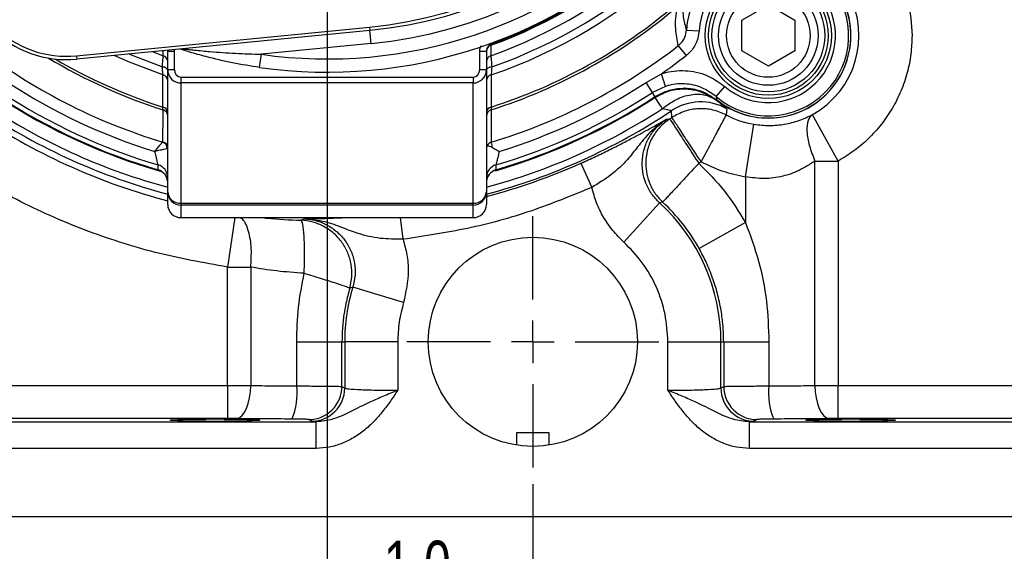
# Model space of a CAD drawing. Header units: inches. Extents: x 0.4 to 16.6, y 0.2 to 10.8.
# Tile 3 of 13: x 2 to 5, y 4.1 to 5.7. Entities that reach past the tile are written whole.
import ezdxf

# ---------------------------------------------------------------- set-up
doc = ezdxf.new("R2010")
doc.units = ezdxf.units.IN
doc.header["$MEASUREMENT"] = 0
doc.layers.add('SLD-0', color=7, linetype='Continuous', lineweight=25)
doc.styles.add('SLDTEXTSTYLE0', font='TXT', dxfattribs={"width": 0.75})
doc.dimstyles.new('SLDDIMSTYLE0', dxfattribs={"dimtxt": 0.145833, "dimasz": 0.13, "dimexe": 0, "dimexo": 0.0625, "dimgap": 0.036458, "dimtad": 0, "dimtih": 1, "dimtoh": 1, "dimdec": 1, "dimlfac": 1.55, "dimrnd": 1e-09, "dimzin": 12, "dimdsep": 46, "dimtxsty": 'SLDTEXTSTYLE0', "dimsah": 1, "dimcen": 0.09, "dimadec": 0, "dimazin": 3, "dimtfac": 1, "dimtdec": 1, "dimtofl": 0, "dimtmove": 0, "dimatfit": 3, "dimfxl": 0, "dimfrac": 2, "dimtolj": 1, "dimtzin": 12, "dimarcsym": 0})
doc.dimstyles.new('SLDDIMSTYLE1', dxfattribs={"dimtxt": 0.145833, "dimasz": 0.13, "dimexe": 0, "dimexo": 0.0625, "dimgap": 0.036458, "dimtad": 0, "dimtih": 1, "dimtoh": 1, "dimdec": 1, "dimlfac": 1.55, "dimrnd": 1e-09, "dimzin": 4, "dimdsep": 46, "dimtxsty": 'SLDTEXTSTYLE0', "dimsah": 1, "dimcen": 0.09, "dimadec": 0, "dimazin": 1, "dimtfac": 1, "dimtdec": 1, "dimtmove": 0, "dimatfit": 0, "dimfxl": 0, "dimfrac": 2, "dimtolj": 1, "dimtzin": 12, "dimarcsym": 0})

# ---------------------------------------------------------------- blocks, each defined once
blk = doc.blocks.new('_D')
at = {"layer": 'SLD-0'}
for p, q in [((2.9559, 8.8951), (7.2961, 8.8951)), ((7.1711, 8.8951), (7.1711, 7.0572)), ((7.0095, 6.7959), (6.9651, 6.7959)), ((6.9651, 6.7959), (6.9651, 6.5642)), ((7.3327, 6.7959), (7.3771, 6.7959)), ((7.3771, 6.7959), (7.3771, 6.5642)), ((6.9651, 6.5642), (7.0095, 6.5642)), ((7.3771, 6.5642), (7.3327, 6.5642)), ((7.1711, 4.1617), (7.1711, 6.5346)), ((5.7816, 4.1617), (7.2961, 4.1617))]:
    blk.add_line(p, q, dxfattribs=at)
for points in [[(7.1711, 8.8951), (7.1511, 8.7651), (7.1911, 8.7651)], [(7.1711, 4.1617), (7.1911, 4.2917), (7.1511, 4.2917)]]:
    blk.add_solid(points, dxfattribs=at)
at = {"layer": 'SLD-0', "char_height": 0.14583, "attachment_point": 1, "style": 'SLDTEXTSTYLE0'}
for s, insert in [('7.3', (7.0365, 7.0135)), ('186', (7.0095, 6.7522))]:
    blk.add_mtext(s, dxfattribs=dict(at, insert=insert))
blk = doc.blocks.new('_D_1')
at = {"layer": 'SLD-0'}
for p, q in [((3.5308, 4.2598), (3.5308, 3.4065)), ((0.993, 4.1117), (0.993, 3.4065)), ((0.993, 3.5315), (2.0004, 3.5315)), ((2.1724, 3.5315), (2.128, 3.5315)), ((2.128, 3.5315), (2.128, 3.2998)), ((2.4957, 3.5315), (2.54, 3.5315)), ((2.54, 3.5315), (2.54, 3.2998)), ((3.5308, 3.5315), (2.6677, 3.5315)), ((2.128, 3.2998), (2.1724, 3.2998)), ((2.54, 3.2998), (2.4957, 3.2998))]:
    blk.add_line(p, q, dxfattribs=at)
for points in [[(0.993, 3.5315), (1.123, 3.5115), (1.123, 3.5515)], [(3.5308, 3.5315), (3.4008, 3.5515), (3.4008, 3.5115)]]:
    blk.add_solid(points, dxfattribs=at)
at = {"layer": 'SLD-0', "char_height": 0.14583, "attachment_point": 1, "style": 'SLDTEXTSTYLE0'}
for s, insert in [('3.9', (2.1994, 3.7491)), ('100', (2.1724, 3.4878))]:
    blk.add_mtext(s, dxfattribs=dict(at, insert=insert))
blk = doc.blocks.new('_D_2')
at = {"layer": 'SLD-0'}
for p, q in [((3.5308, 4.2598), (3.5308, 3.4065)), ((6.0686, 4.1117), (6.0686, 3.4065)), ((3.5308, 3.5315), (4.5449, 3.5315)), ((4.7169, 3.5315), (4.6726, 3.5315)), ((4.6726, 3.5315), (4.6726, 3.2998)), ((5.0402, 3.5315), (5.0846, 3.5315)), ((5.0846, 3.5315), (5.0846, 3.2998)), ((6.0686, 3.5315), (5.2122, 3.5315)), ((4.6726, 3.2998), (4.7169, 3.2998)), ((5.0846, 3.2998), (5.0402, 3.2998))]:
    blk.add_line(p, q, dxfattribs=at)
for points in [[(3.5308, 3.5315), (3.6608, 3.5115), (3.6608, 3.5515)], [(6.0686, 3.5315), (5.9386, 3.5515), (5.9386, 3.5115)]]:
    blk.add_solid(points, dxfattribs=at)
at = {"layer": 'SLD-0', "char_height": 0.14583, "attachment_point": 1, "style": 'SLDTEXTSTYLE0'}
for s, insert in [('3.9', (4.7439, 3.7491)), ('100', (4.7169, 3.4878))]:
    blk.add_mtext(s, dxfattribs=dict(at, insert=insert))
blk = doc.blocks.new('_D_3')
at = {"layer": 'SLD-0'}
for p, q in [((4.0898, 6.9629), (6.5874, 6.9629)), ((6.4624, 6.9629), (6.4624, 6.0104)), ((6.3008, 5.7491), (6.2564, 5.7491)), ((6.2564, 5.7491), (6.2564, 5.5174)), ((6.6241, 5.7491), (6.6684, 5.7491)), ((6.6684, 5.7491), (6.6684, 5.5174)), ((6.2564, 5.5174), (6.3008, 5.5174)), ((6.6684, 5.5174), (6.6241, 5.5174)), ((6.4624, 4.1617), (6.4624, 5.4878)), ((5.7816, 4.1617), (6.5874, 4.1617))]:
    blk.add_line(p, q, dxfattribs=at)
for points in [[(6.4624, 6.9629), (6.4424, 6.8329), (6.4824, 6.8329)], [(6.4624, 4.1617), (6.4824, 4.2917), (6.4424, 4.2917)]]:
    blk.add_solid(points, dxfattribs=at)
at = {"layer": 'SLD-0', "char_height": 0.14583, "attachment_point": 1, "style": 'SLDTEXTSTYLE0'}
for s, insert in [('4.3', (6.3278, 5.9667)), ('110', (6.3008, 5.7054))]:
    blk.add_mtext(s, dxfattribs=dict(at, insert=insert))
blk = doc.blocks.new('_D_4')
at = {"layer": 'SLD-0'}
for p, q in [((2.9059, 5.779), (2.9059, 3.745)), ((3.5308, 4.2598), (3.5308, 3.745)), ((2.9059, 3.87), (2.6559, 3.87)), ((3.1052, 3.87), (3.0609, 3.87)), ((3.0609, 3.87), (3.0609, 3.6383)), ((3.3207, 3.87), (3.3651, 3.87)), ((3.3651, 3.87), (3.3651, 3.6383)), ((3.5308, 3.87), (3.7808, 3.87)), ((3.0609, 3.6383), (3.1052, 3.6383)), ((3.3651, 3.6383), (3.3207, 3.6383))]:
    blk.add_line(p, q, dxfattribs=at)
for points in [[(2.9059, 3.87), (2.7759, 3.89), (2.7759, 3.85)], [(3.5308, 3.87), (3.6608, 3.85), (3.6608, 3.89)]]:
    blk.add_solid(points, dxfattribs=at)
at = {"layer": 'SLD-0', "char_height": 0.14583, "attachment_point": 1, "style": 'SLDTEXTSTYLE0'}
for s, insert in [('1.0', (3.0784, 4.0876)), ('25', (3.1052, 3.8263))]:
    blk.add_mtext(s, dxfattribs=dict(at, insert=insert))
blk = doc.blocks.new('SW_CENTERMARKSYMBOL_1')
at = {"layer": 'SLD-0', "color": 0}
for p, q in [((0, 0.129), (0, 0.3822)), ((0, 0), (0, 0.0645)), ((-0.129, 0), (-0.3822, 0)), ((0, 0), (-0.0645, 0)), ((0, 0), (0, -0.0645)), ((0, 0), (0.0645, 0)), ((0.129, 0), (0.3822, 0)), ((0, -0.129), (0, -0.3822))]:
    blk.add_line(p, q, dxfattribs=at)

msp = doc.modelspace()

# ---------------------------------------------------------------- linework, layer by layer
at = {"color": 7, "linetype": 'Continuous', "lineweight": 25}
for p, q in [((4.1653, 5.6694), (4.2459, 5.716)), ((4.2459, 5.716), (4.3266, 5.6694)), ((4.1653, 5.5763), (4.1653, 5.6694)), ((4.3266, 5.6694), (4.3266, 5.5763)), ((2.1453, 5.5613), (3.035, 5.6486)), ((3.036, 5.6386), (2.1462, 5.5512)), ((3.035, 5.6486), (3.036, 5.6386)), ((3.0399, 5.5985), (3.036, 5.6386)), ((3.9972, 5.6396), (4.0358, 5.637)), ((3.0399, 5.5985), (2.7066, 5.5657)), ((3.9725, 5.592), (3.996, 5.5618)), ((2.1453, 5.5613), (2.1462, 5.5512)), ((2.4221, 5.5195), (2.4221, 5.5751)), ((2.4221, 5.5751), (2.4422, 5.5751)), ((2.4221, 5.5751), (2.4221, 5.5742)), ((2.4422, 5.5751), (2.4422, 5.5195)), ((2.7009, 5.5258), (2.7066, 5.5657)), ((3.3696, 5.5195), (3.3696, 5.5751)), ((3.3696, 5.5751), (3.3898, 5.5751)), ((3.3898, 5.5751), (3.3898, 5.5195)), ((3.3898, 5.5742), (3.3898, 5.5751)), ((4.2459, 5.5298), (4.1653, 5.5763)), ((4.3266, 5.5763), (4.2459, 5.5298)), ((2.4221, 5.5195), (2.4422, 5.5195)), ((2.4221, 5.1479), (2.4221, 5.5195)), ((3.3696, 5.5195), (3.3898, 5.5195)), ((3.3898, 5.5195), (3.3898, 5.1479)), ((3.8749, 5.4801), (3.9213, 5.5067)), ((3.9336, 5.4684), (3.9213, 5.5067)), ((2.4624, 5.4961), (3.3495, 5.4961)), ((2.4624, 5.4961), (2.4624, 5.4787)), ((3.3495, 5.4787), (2.4624, 5.4787)), ((2.4624, 5.4787), (2.4624, 5.1132)), ((3.3495, 5.4961), (3.3495, 5.4787)), ((3.3495, 5.1132), (3.3495, 5.4787)), ((3.8946, 5.4499), (3.8749, 5.4801)), ((3.9336, 5.4684), (3.8946, 5.4499)), ((3.9882, 5.4625), (3.9895, 5.463)), ((3.9882, 5.4625), (3.9912, 5.4626)), ((3.9912, 5.4626), (3.9945, 5.4626)), ((4.0049, 5.4625), (4.0156, 5.4595)), ((4.0875, 5.4372), (4.1137, 5.4679)), ((3.9015, 5.4345), (3.9031, 5.4402)), ((3.953, 5.3739), (3.9515, 5.394)), ((4.1202, 5.4002), (4.1175, 5.3815)), ((4.4577, 5.2413), (4.3795, 5.3823)), ((3.9368, 5.3688), (3.9464, 5.3695)), ((4.1765, 5.1938), (4.2023, 5.353)), ((2.4071, 5.2991), (2.4076, 5.2997)), ((3.677, 5.2349), (3.7099, 5.1613)), ((4.0346, 5.2345), (4.0418, 5.2392)), ((4.3874, 4.5593), (4.3874, 5.2413)), ((4.4577, 5.2413), (4.4577, 4.5595)), ((2.3931, 5.2147), (2.3931, 5.2148)), ((3.4188, 5.2148), (3.4188, 5.2147)), ((2.4162, 5.1967), (2.4189, 5.1905)), ((4.1765, 5.1938), (4.1765, 5.0543)), ((2.4221, 5.1097), (2.4221, 5.1479)), ((3.3898, 5.1479), (3.3898, 5.1097)), ((2.4624, 5.1132), (3.3495, 5.1132)), ((2.4624, 5.1132), (2.4624, 5.1076)), ((3.3495, 5.1076), (3.3495, 5.1132)), ((3.807, 4.9951), (3.9155, 5.1143)), ((3.925, 5.1164), (3.9155, 5.1143)), ((3.3495, 5.1076), (2.4624, 5.1076)), ((2.4624, 5.1076), (2.4624, 5.0695)), ((3.3495, 5.0695), (3.3495, 5.1076)), ((2.4624, 5.0695), (2.8265, 5.0695)), ((2.4624, 5.0694), (2.8265, 5.0694)), ((2.8265, 5.0695), (2.8265, 5.0694)), ((2.8268, 5.0614), (2.8357, 5.0658)), ((2.9853, 5.0695), (3.3495, 5.0695)), ((2.9853, 5.0695), (2.9853, 5.0694)), ((2.9853, 5.0694), (3.3495, 5.0694)), ((4.1765, 5.0543), (4.0359, 4.9754)), ((2.6039, 4.5595), (2.6039, 4.9191)), ((2.6742, 4.9191), (2.6742, 4.5593)), ((2.9842, 4.858), (2.9748, 4.855)), ((3.1384, 4.8112), (2.9842, 4.858)), ((2.8138, 4.692), (2.9512, 4.692)), ((2.8138, 4.558), (2.8138, 4.692)), ((2.9512, 4.692), (2.9595, 4.692)), ((2.9512, 4.5565), (2.9512, 4.692)), ((2.9595, 4.692), (2.9595, 4.5515)), ((3.1207, 4.692), (2.9595, 4.692)), ((3.1207, 4.692), (3.1207, 4.5449)), ((3.9409, 4.5449), (3.9409, 4.692)), ((3.9409, 4.692), (4.102, 4.692)), ((4.102, 4.5515), (4.102, 4.692)), ((4.102, 4.692), (4.1103, 4.692)), ((4.1103, 4.692), (4.1103, 4.5565)), ((4.1103, 4.692), (4.2477, 4.692)), ((4.2477, 4.692), (4.2477, 4.558)), ((1.7435, 4.5595), (2.6039, 4.5595)), ((2.6039, 4.5595), (2.6039, 4.4589)), ((2.9512, 4.5565), (2.9595, 4.5515)), ((4.102, 4.5515), (4.1103, 4.5565)), ((4.4577, 4.4589), (4.4577, 4.5595)), ((4.4577, 4.5595), (5.318, 4.5595)), ((2.6039, 4.4589), (1.7435, 4.4589)), ((2.859, 4.4509), (2.8507, 4.4559)), ((4.2109, 4.4559), (4.2026, 4.4509)), ((5.318, 4.4589), (4.4577, 4.4589)), ((1.6033, 4.4489), (2.873, 4.4489)), ((2.873, 4.4489), (2.859, 4.4509)), ((2.873, 4.3683), (2.873, 4.4489)), ((4.2026, 4.4509), (4.1885, 4.4489)), ((4.1885, 4.3683), (4.1885, 4.4489)), ((4.1885, 4.4489), (5.4582, 4.4489)), ((3.4814, 4.415), (3.4814, 4.3782)), ((3.5562, 4.415), (3.4814, 4.415)), ((3.5801, 4.415), (3.5562, 4.415)), ((3.5801, 4.3782), (3.5801, 4.415)), ((2.873, 4.3683), (1.6033, 4.3683)), ((5.4582, 4.3683), (4.1885, 4.3683)), ((1.6033, 4.1617), (5.4582, 4.1617))]:
    msp.add_line(p, q, dxfattribs=at)
at = {"color": 8, "linetype": 'Continuous', "lineweight": 25}
for p, q in [((3.4033, 5.5957), (3.4022, 5.5987)), ((2.3755, 5.5738), (2.4086, 5.5615)), ((2.4221, 5.5751), (2.4215, 5.5783)), ((2.4414, 5.5802), (2.4422, 5.5751)), ((2.4624, 5.0695), (2.4624, 5.0694)), ((2.6261, 5.0694), (2.6039, 4.9191)), ((3.1368, 5.0036), (3.129, 5.0694)), ((3.3495, 5.0695), (3.3495, 5.0694))]:
    msp.add_line(p, q, dxfattribs=at)
at = {"color": 7, "linetype": 'Continuous', "lineweight": 25, "flags": 128}
for points in [[(3.4031, 5.5931), (3.4031, 5.5899), (3.4032, 5.5772), (3.4032, 5.5615)], [(2.4221, 5.5164), (2.4218, 5.5183), (2.4209, 5.5202), (2.4194, 5.522), (2.4175, 5.5236), (2.4151, 5.525), (2.4122, 5.5262), (2.4091, 5.5271), (2.4058, 5.5276)], [(3.4061, 5.5276), (3.4027, 5.5271), (3.3996, 5.5262), (3.3968, 5.525), (3.3944, 5.5236), (3.3924, 5.522), (3.391, 5.5202), (3.3901, 5.5183), (3.3898, 5.5164)], [(2.3931, 5.2148), (2.3931, 5.221), (2.3932, 5.2298)], [(3.4187, 5.2298), (3.4188, 5.2235), (3.4188, 5.2148)], [(2.6303, 4.4587), (2.6387, 4.4611), (2.6468, 4.4671), (2.6543, 4.4765), (2.661, 4.489), (2.6664, 4.5042), (2.6705, 4.5214), (2.6731, 4.54), (2.6742, 4.5593)], [(4.3874, 4.5593), (4.3884, 4.54), (4.391, 4.5214), (4.3951, 4.5042), (4.4006, 4.489), (4.4072, 4.4765), (4.4147, 4.4671), (4.4228, 4.4611), (4.4313, 4.4587)]]:
    msp.add_lwpolyline(points, dxfattribs=at)
at = {"color": 8, "linetype": 'Continuous', "lineweight": 25, "flags": 128}
for points in [[(2.4076, 5.5032), (2.3062, 5.5419), (2.2597, 5.5624)], [(2.3049, 5.5668), (2.3064, 5.5662), (2.4058, 5.5276)], [(2.4086, 5.5615), (2.4086, 5.5647), (2.4087, 5.577)]]:
    msp.add_lwpolyline(points, dxfattribs=at)
at = {"color": 7, "linetype": 'Continuous', "lineweight": 25}
for centre, radius in [((4.2459, 5.6229), 0.1915), ((4.2459, 5.6229), 0.1815), ((4.2459, 5.6229), 0.1714), ((4.2459, 5.6229), 0.1513), ((4.2459, 5.6229), 0.1268), ((3.5308, 4.692), 0.3177)]:
    msp.add_circle(centre, radius, dxfattribs=at)
at = {"color": 8, "linetype": 'Continuous', "lineweight": 25}
for radius, start, end in [(1.5424, 288.852, 24.7693), (1.5199, 289.211, 23.2922), (1.487, 289.5388, 20.9001), (1.4572, 289.9492, 18.4465), (1.4549, 289.9899, 8.7499), (1.6431, 239.0029, 252.3574), (1.6353, 239.6603, 252.2437), (1.8241, 236.9214, 253.8673), (1.8241, 286.3001, 303.0786), (1.8853, 236.3186, 255.1285), (1.8649, 236.9214, 254.9619), (1.8649, 285.0381, 303.0786), (1.8853, 284.8715, 303.6814), (1.9047, 236.6444, 255.2833), (1.8922, 284.8163, 294.0485)]:
    msp.add_arc((2.9059, 6.9629), radius, start, end, dxfattribs=at)
at = {"color": 7, "linetype": 'Continuous', "lineweight": 25}
for centre, radius, start, end in [((2.9059, 6.9629), 1.4516, 261.8785, 8.1215), ((2.9059, 6.9629), 1.4113, 261.8785, 8.1215), ((2.9059, 6.9629), 1.3206, 275.6076, 354.3924), ((2.9059, 6.9629), 1.3306, 275.6076, 354.3924), ((2.9059, 6.9629), 1.371, 275.6076, 354.3924), ((4.246, 5.6228), 0.2494, 93.8578, 176.1422), ((4.246, 5.6228), 0.2107, 93.8578, 176.1422), ((4.246, 5.6228), 0.244, 229.4979, 40.5021), ((4.246, 5.6228), 0.2506, 231.2653, 38.7347), ((4.246, 5.6228), 0.2506, 270, 38.7347), ((4.246, 5.6228), 0.2037, 229.4979, 40.5021), ((4.246, 5.6228), 0.275, 299.0258, 27.9026), ((2.9059, 6.9629), 1.6431, 287.6426, 310.3419), ((2.9059, 6.9629), 1.6353, 287.7563, 310.3419), ((2.1147, 5.8723), 0.3125, 225, 275.6076), ((2.1147, 5.8723), 0.3226, 225, 275.6076), ((2.9059, 6.9629), 1.7369, 232.1172, 253.3094), ((3.4099, 5.5742), 0.0201, 109.7727, 179.9492), ((2.9059, 6.9629), 1.7369, 286.6719, 307.8828), ((2.402, 5.5426), 0.0201, 0.0512, 70.6355), ((3.4099, 5.5426), 0.0201, 109.3645, 179.9488), ((2.9059, 6.9629), 1.7752, 304.8885, 307.8828), ((2.4042, 5.4857), 0.0179, 3.2407, 79.2857), ((3.4076, 5.4857), 0.0179, 100.7143, 176.7593), ((2.9059, 6.9629), 1.7713, 236.8366, 252.8271), ((2.9059, 6.9629), 1.7713, 287.1729, 303.1634), ((2.9059, 6.9629), 1.8074, 236.8366, 253.5176), ((2.9059, 6.9629), 1.8074, 286.4824, 303.1634), ((2.9059, 6.9629), 1.8219, 236.9123, 253.65), ((2.9059, 6.9629), 1.8219, 286.35, 303.0877), ((4.0409, 5.2597), 0.1614, 60.5524, 123.6555), ((4.246, 5.6228), 0.2506, 231.2653, 270), ((2.4042, 5.3879), 0.0179, 3.2897, 80.1069), ((2.4021, 5.378), 0.0199, 0.2212, 73.0263), ((3.4077, 5.3879), 0.0179, 99.8931, 176.7103), ((3.4097, 5.378), 0.0199, 106.9737, 179.7788), ((2.9059, 6.9629), 1.903, 303.1456, 303.3834), ((4.246, 5.6228), 0.2733, 241.9655, 260.7916), ((2.4004, 5.2797), 0.0205, 0.2003, 71.1102), ((2.4021, 5.2805), 0.0199, 0.2259, 73.9699), ((3.4098, 5.2797), 0.02, 106.0868, 169.6775), ((2.3818, 5.1761), 0.0402, 0.055, 73.8069), ((2.3818, 5.1912), 0.0402, 0.0549, 73.676), ((3.43, 5.1912), 0.0402, 106.324, 179.9451), ((3.43, 5.1761), 0.0402, 106.1931, 179.945), ((2.4598, 5.1509), 0.0379, 184.5559, 273.9258), ((2.4624, 5.1479), 0.0403, 180.0244, 270.0244), ((3.3521, 5.1509), 0.0379, 266.0742, 355.4441), ((3.3495, 5.1479), 0.0403, 269.9756, 359.9756), ((3.5308, 4.692), 0.5713, 0, 47.6639), ((3.5308, 4.692), 0.5793, 29.2964, 47.1184), ((2.4624, 5.1097), 0.0403, 180, 270), ((2.4624, 5.1098), 0.0403, 180.0244, 270.0244), ((3.3495, 5.1097), 0.0403, 270, 0), ((3.3495, 5.1098), 0.0403, 269.9756, 359.9756), ((3.5308, 4.692), 0.5713, 163.1047, 180), ((2.6212, 4.535), 0.194, 336.4276, 6.8128), ((2.8505, 4.5566), 0.1007, 270.0941, 359.9409), ((2.8588, 4.5516), 0.1007, 270.0941, 359.9409), ((4.2027, 4.5516), 0.1007, 180.0591, 269.9059), ((4.2111, 4.5566), 0.1007, 180.0591, 269.9059), ((4.4404, 4.535), 0.194, 173.1872, 203.5724)]:
    msp.add_arc(centre, radius, start, end, dxfattribs=at)
for centre, major_axis, ratio, start_param, end_param in [((2.4624, 5.5195), (0, 0.0408), 0.989063, 1.570796, 3.141593), ((2.4624, 5.5195), (0, -0.0234), 0.861934, 4.712389, 6.283185), ((3.3495, 5.5195), (0, 0.0234), 0.861934, 3.141593, 4.712389), ((3.3495, 5.5195), (0, 0.0408), 0.989063, 3.141593, 4.712389)]:
    msp.add_ellipse(centre, major_axis=major_axis, ratio=ratio, start_param=start_param, end_param=end_param, dxfattribs=at)
for centre in [(2.5656, 4.454), (4.496, 4.454)]:
    msp.add_ellipse(centre, major_axis=(0.1361, 0), ratio=0.026186, dxfattribs=at)
for points in [[(4.6316, 5.827), (4.6463, 5.7945), (4.6757, 5.7295), (4.6801, 5.6584), (4.6823, 5.6228)], [(3.9015, 5.4345), (3.9026, 5.4327), (3.905, 5.4291), (3.9175, 5.4099), (3.9238, 5.4002)], [(3.9464, 5.3695), (3.948, 5.3671), (3.9512, 5.3623), (3.9717, 5.3309), (4.0005, 5.2867), (4.0232, 5.2519), (4.0346, 5.2345)], [(4.0418, 5.2392), (4.0303, 5.2566), (4.0075, 5.2913), (3.9784, 5.3353), (3.9578, 5.3666), (3.9546, 5.3714), (3.953, 5.3739)], [(4.1175, 5.3815), (4.1162, 5.379), (4.1135, 5.3739), (4.0959, 5.3408), (4.0711, 5.2943), (4.0515, 5.2576), (4.0418, 5.2392)], [(4.0346, 5.2345), (4.0206, 5.2195), (3.9927, 5.1894), (3.957, 5.151), (3.9315, 5.1234), (3.9271, 5.1188), (3.925, 5.1164)], [(4.0346, 5.2345), (4.0618, 5.2072), (4.1161, 5.1527), (4.1563, 5.0871), (4.1765, 5.0543)], [(4.0418, 5.2392), (4.0633, 5.2289), (4.1063, 5.2082), (4.1531, 5.1986), (4.1765, 5.1938)], [(4.3874, 5.2413), (4.3986, 5.2413), (4.4212, 5.2413), (4.4455, 5.2413), (4.4577, 5.2413)], [(2.6039, 4.9191), (2.616, 4.9191), (2.6404, 4.9191), (2.6629, 4.9191), (2.6742, 4.9191)], [(2.8364, 4.9003), (2.8082, 4.9023), (2.7519, 4.9062), (2.7001, 4.9148), (2.6742, 4.9191)], [(2.8138, 4.692), (2.8148, 4.727), (2.8166, 4.7971), (2.8298, 4.8659), (2.8364, 4.9003)], [(3.1384, 4.8112), (3.1332, 4.7916), (3.1229, 4.7526), (3.1214, 4.7122), (3.1207, 4.692)]]:
    msp.add_open_spline(points, degree=3, dxfattribs=at)
for points, knots in [([(3.9725, 5.592), (3.9692, 5.6088), (3.9641, 5.6344), (3.9638, 5.6744), (3.9677, 5.6985), (3.9696, 5.7105)], [0, 0, 0, 0, 0.486338, 0.743005, 1, 1, 1, 1]), ([(3.9875, 5.7337), (3.9875, 5.7333), (3.9846, 5.7127), (3.9858, 5.6794), (3.9935, 5.6525), (3.9972, 5.6396)], [0, 0, 0, 0, 0.009852, 0.521484, 1, 1, 1, 1]), ([(3.9725, 5.592), (3.9752, 5.5943), (3.9834, 5.6015), (3.9936, 5.6175), (3.996, 5.6322), (3.9972, 5.6396)], [0, 0, 0, 0, 0.191451, 0.594457, 1, 1, 1, 1]), ([(4.0358, 5.637), (4.0338, 5.6253), (4.0299, 5.602), (4.0134, 5.5768), (4.0002, 5.5654), (3.996, 5.5618)], [0, 0, 0, 0, 0.403564, 0.807281, 1, 1, 1, 1]), ([(4.6823, 5.6228), (4.6816, 5.6038), (4.6802, 5.5658), (4.6684, 5.5091), (4.6497, 5.4537), (4.6231, 5.4008), (4.5897, 5.3519), (4.5504, 5.3086), (4.5065, 5.2708), (4.474, 5.2512), (4.4577, 5.2413)], [0, 0, 0, 0, 0.122744, 0.245503, 0.372737, 0.5, 0.627234, 0.754497, 0.877241, 1, 1, 1, 1]), ([(3.4033, 5.5957), (3.4012, 5.5945), (3.397, 5.5923), (3.3926, 5.5866), (3.3902, 5.5806), (3.3899, 5.5767), (3.3898, 5.5751)], [0, 0, 0, 0, 0.26962, 0.544282, 0.822953, 1, 1, 1, 1]), ([(3.4033, 5.5957), (3.4032, 5.5949), (3.4032, 5.5937), (3.4031, 5.5933), (3.4031, 5.5931)], [0, 0, 0, 0, 0.70633, 1, 1, 1, 1]), ([(2.4058, 5.5276), (2.4064, 5.5345), (2.4075, 5.5483), (2.4084, 5.5588), (2.4086, 5.5608), (2.4086, 5.5615)], [0, 0, 0, 0, 0.386711, 0.77714, 1, 1, 1, 1]), ([(2.7009, 5.5258), (2.6735, 5.5302), (2.6185, 5.539), (2.5469, 5.5559), (2.4973, 5.5698), (2.471, 5.5779), (2.4622, 5.5807), (2.4586, 5.5819)], [0, 0, 0, 0, 0.317529, 0.639429, 0.845666, 0.935772, 1, 1, 1, 1]), ([(2.467, 5.5827), (2.4671, 5.5827), (2.4674, 5.5827), (2.4693, 5.5825), (2.4746, 5.5818), (2.4863, 5.5805), (2.5126, 5.5776), (2.5605, 5.5731), (2.6283, 5.5683), (2.6805, 5.5666), (2.7066, 5.5657)], [0, 0, 0, 0, 0.012143, 0.030843, 0.039457, 0.10673, 0.183907, 0.374756, 0.687209, 1, 1, 1, 1]), ([(3.4032, 5.5615), (3.4033, 5.5608), (3.4035, 5.5588), (3.4044, 5.5483), (3.4055, 5.5345), (3.4061, 5.5276)], [0, 0, 0, 0, 0.22286, 0.613289, 1, 1, 1, 1]), ([(2.4076, 5.5032), (2.4075, 5.5045), (2.407, 5.5109), (2.4063, 5.5202), (2.4058, 5.5276)], [0, 0, 0, 0, 0.201804, 1, 1, 1, 1]), ([(2.4072, 5.4055), (2.4073, 5.4125), (2.4074, 5.445), (2.4075, 5.4776), (2.4076, 5.5032)], [0, 0, 0, 0, 0.213576, 1, 1, 1, 1]), ([(3.4061, 5.5276), (3.4055, 5.5202), (3.4049, 5.5109), (3.4044, 5.5045), (3.4043, 5.5032)], [0, 0, 0, 0, 0.798196, 1, 1, 1, 1]), ([(3.4043, 5.5032), (3.4043, 5.4963), (3.4045, 5.4636), (3.4046, 5.4311), (3.4046, 5.4055)], [0, 0, 0, 0, 0.213576, 1, 1, 1, 1]), ([(3.9213, 5.5067), (3.9257, 5.508), (3.9517, 5.5157), (4.0022, 5.5189), (4.0653, 5.503), (4.0987, 5.4788), (4.1137, 5.4679)], [0, 0, 0, 0, 0.067291, 0.398, 0.728909, 1, 1, 1, 1]), ([(4.0875, 5.4372), (4.0755, 5.446), (4.0488, 5.4653), (3.9983, 5.4782), (3.9579, 5.4756), (3.9371, 5.4695), (3.9336, 5.4684)], [0, 0, 0, 0, 0.271237, 0.602164, 0.932744, 1, 1, 1, 1]), ([(3.9005, 5.4364), (3.8994, 5.4389), (3.8974, 5.4434), (3.8955, 5.4479), (3.8946, 5.4499)], [0, 0, 0, 0, 0.549647, 1, 1, 1, 1]), ([(3.9005, 5.4364), (3.9166, 5.4449), (3.9387, 5.4565), (3.9693, 5.4618), (3.9821, 5.4623), (3.9882, 5.4625)], [0, 0, 0, 0, 0.584451, 0.802874, 1, 1, 1, 1]), ([(3.9015, 5.4345), (3.916, 5.4422), (3.9457, 5.458), (3.9933, 5.4624), (4.0439, 5.4546), (4.0725, 5.4365), (4.0897, 5.4257)], [0, 0, 0, 0, 0.243881, 0.500124, 0.69965, 1, 1, 1, 1]), ([(3.9238, 5.4002), (3.9373, 5.4103), (3.9651, 5.4311), (4.0116, 5.4453), (4.056, 5.445), (4.0787, 5.432), (4.0897, 5.4257)], [0, 0, 0, 0, 0.243136, 0.5, 0.756864, 1, 1, 1, 1]), ([(3.9895, 5.463), (3.994, 5.4628), (4.0117, 5.4622), (4.0475, 5.4547), (4.074, 5.4374), (4.0892, 5.4274)], [0, 0, 0, 0, 0.125551, 0.495144, 1, 1, 1, 1]), ([(3.9912, 5.4626), (3.9908, 5.4627), (3.9903, 5.4628), (3.9897, 5.4629), (3.9895, 5.463), (3.9895, 5.463)], [0, 0, 0, 0, 0.615731, 0.960281, 1, 1, 1, 1]), ([(4.0875, 5.4372), (4.0878, 5.4359), (4.0883, 5.4325), (4.0889, 5.4293), (4.0892, 5.4274)], [0, 0, 0, 0, 0.423273, 1, 1, 1, 1]), ([(4.0897, 5.4257), (4.0983, 5.4188), (4.1162, 5.4044), (4.1188, 5.4017), (4.1202, 5.4002)], [0, 0, 0, 0, 0.4781251, 1, 1, 1, 1]), ([(2.4079, 5.3971), (2.4078, 5.3987), (2.4076, 5.4007), (2.4073, 5.4049), (2.4072, 5.4055)], [0, 0, 0, 0, 0.841731, 1, 1, 1, 1]), ([(2.4076, 5.2997), (2.4076, 5.3015), (2.4077, 5.3118), (2.4078, 5.3442), (2.4079, 5.3748), (2.4079, 5.3971)], [0, 0, 0, 0, 0.057264, 0.31657, 1, 1, 1, 1]), ([(3.4046, 5.4055), (3.4044, 5.4024), (3.4041, 5.3987), (3.4039, 5.3973), (3.4039, 5.3971)], [0, 0, 0, 0, 0.8482658, 1, 1, 1, 1]), ([(3.4039, 5.3971), (3.4039, 5.3949), (3.404, 5.3844), (3.4041, 5.3516), (3.4042, 5.3211), (3.4042, 5.299)], [0, 0, 0, 0, 0.0643399, 0.3216995, 1, 1, 1, 1]), ([(3.9515, 5.394), (3.9511, 5.3943), (3.9503, 5.3948), (3.9415, 5.3961), (3.9308, 5.3986), (3.9238, 5.4002)], [0, 0, 0, 0, 0.249706, 0.501477, 1, 1, 1, 1]), ([(4.1175, 5.3815), (4.1043, 5.3873), (4.0778, 5.3989), (4.0342, 5.402), (3.991, 5.3948), (3.9657, 5.3808), (3.953, 5.3739)], [0, 0, 0, 0, 0.25, 0.5, 0.75, 1, 1, 1, 1]), ([(4.2023, 5.353), (4.2179, 5.3512), (4.2496, 5.3477), (4.2963, 5.3525), (4.3406, 5.3637), (4.3663, 5.376), (4.3795, 5.3823)], [0, 0, 0, 0, 0.2394, 0.484338, 0.736576, 1, 1, 1, 1]), ([(4.3795, 5.3823), (4.3745, 5.3772), (4.3642, 5.3667), (4.3615, 5.3326), (4.3686, 5.2893), (4.3812, 5.257), (4.3874, 5.2413)], [0, 0, 0, 0, 0.242922, 0.5, 0.757078, 1, 1, 1, 1]), ([(3.677, 5.2349), (3.6918, 5.2416), (3.7214, 5.2551), (3.7633, 5.2754), (3.8021, 5.295), (3.8366, 5.3131), (3.8668, 5.3294), (3.8928, 5.3438), (3.9158, 5.3567), (3.9298, 5.3648), (3.9368, 5.3688)], [0, 0, 0, 0, 0.122724, 0.246183, 0.367905, 0.495039, 0.619857, 0.745736, 0.872734, 1, 1, 1, 1]), ([(3.9368, 5.3688), (3.9193, 5.3558), (3.886, 5.3312), (3.8505, 5.2862), (3.8157, 5.242), (3.7724, 5.1994), (3.73, 5.1736), (3.7099, 5.1613)], [0, 0, 0, 0, 0.215533, 0.40989, 0.57825, 0.799079, 1, 1, 1, 1]), ([(3.9155, 5.1143), (3.907, 5.1231), (3.8898, 5.1409), (3.8727, 5.174), (3.863, 5.2097), (3.8619, 5.2468), (3.8692, 5.2832), (3.8847, 5.3169), (3.9071, 5.3467), (3.9269, 5.3614), (3.9368, 5.3688)], [0, 0, 0, 0, 0.124904, 0.250073, 0.374854, 0.499485, 0.624616, 0.749619, 0.874496, 1, 1, 1, 1]), ([(3.9464, 5.3695), (3.936, 5.3616), (3.9147, 5.3454), (3.8916, 5.312), (3.8764, 5.2743), (3.8745, 5.2476), (3.8736, 5.2345)], [0, 0, 0, 0, 0.246118, 0.5, 0.753882, 1, 1, 1, 1]), ([(2.383, 5.2706), (2.383, 5.2706), (2.3862, 5.2745), (2.3926, 5.2822), (2.4004, 5.2916), (2.4052, 5.2973), (2.4066, 5.2986), (2.4071, 5.2991)], [0, 0, 0, 0, 0.00358, 0.287392, 0.570056, 0.83605, 1, 1, 1, 1]), ([(3.4042, 5.299), (3.4044, 5.2981), (3.4046, 5.2963), (3.4055, 5.2904), (3.4063, 5.2852), (3.4066, 5.2835)], [0, 0, 0, 0, 0.342073, 0.78066, 1, 1, 1, 1]), ([(2.421, 5.2798), (2.42, 5.2795), (2.4178, 5.2788), (2.4105, 5.2767), (2.401, 5.2744), (2.3927, 5.2727), (2.3881, 5.2717), (2.3857, 5.2712), (2.3844, 5.2709), (2.3837, 5.2707), (2.3834, 5.2707), (2.3832, 5.2706), (2.3831, 5.2706), (2.383, 5.2706), (2.383, 5.2706)], [0, 0, 0, 0, 0.179085, 0.41019, 0.687047, 0.834549, 0.912527, 0.953832, 0.975651, 0.987162, 0.993232, 0.995231, 0.996144, 1, 1, 1, 1]), ([(2.3932, 5.2298), (2.3929, 5.2307), (2.3925, 5.2324), (2.3905, 5.2409), (2.3876, 5.2526), (2.3849, 5.2632), (2.3833, 5.2694), (2.383, 5.2706)], [0, 0, 0, 0, 0.219022, 0.443946, 0.681884, 0.937369, 1, 1, 1, 1]), ([(3.3901, 5.2833), (3.3907, 5.2846), (3.3918, 5.2872), (3.3962, 5.2876), (3.4016, 5.2862), (3.4053, 5.2842), (3.4066, 5.2835)], [0, 0, 0, 0, 0.295655, 0.579466, 0.848349, 1, 1, 1, 1]), ([(3.4066, 5.2835), (3.4118, 5.2804), (3.4189, 5.2762), (3.4268, 5.2718), (3.4289, 5.2706), (3.4289, 5.2706)], [0, 0, 0, 0, 0.730944, 0.992246, 1, 1, 1, 1]), ([(3.4289, 5.2706), (3.4286, 5.2694), (3.427, 5.2632), (3.4243, 5.2526), (3.4214, 5.2409), (3.4193, 5.2324), (3.4189, 5.2307), (3.4187, 5.2298)], [0, 0, 0, 0, 0.062631, 0.318116, 0.556054, 0.780978, 1, 1, 1, 1]), ([(2.6039, 4.9191), (2.5302, 4.9324), (2.3826, 4.9589), (2.1683, 5.0293), (1.9615, 5.1195), (1.8337, 5.1981), (1.77, 5.2373)], [0, 0, 0, 0, 0.249258, 0.5, 0.750742, 1, 1, 1, 1]), ([(3.8736, 5.2345), (3.8742, 5.2236), (3.8755, 5.2015), (3.8861, 5.1697), (3.9021, 5.1403), (3.9174, 5.1244), (3.925, 5.1164)], [0, 0, 0, 0, 0.247346, 0.5, 0.752654, 1, 1, 1, 1]), ([(4.3874, 5.2413), (4.3719, 5.2313), (4.3419, 5.2118), (4.2893, 5.1936), (4.2333, 5.1853), (4.1953, 5.191), (4.1765, 5.1938)], [0, 0, 0, 0, 0.257678, 0.49917, 0.75154, 1, 1, 1, 1]), ([(2.3931, 5.2147), (2.3972, 5.2129), (2.4056, 5.2094), (2.4134, 5.2024), (2.4156, 5.1974), (2.416, 5.1966)], [0, 0, 0, 0, 0.455093, 0.91122, 1, 1, 1, 1]), ([(3.3956, 5.1965), (3.3982, 5.2001), (3.4035, 5.2075), (3.4125, 5.2127), (3.4178, 5.2144), (3.4188, 5.2147)], [0, 0, 0, 0, 0.441375, 0.898486, 1, 1, 1, 1]), ([(3.3928, 5.1905), (3.3931, 5.1916), (3.3937, 5.1938), (3.395, 5.1956), (3.3956, 5.1964)], [0, 0, 0, 0, 0.519098, 1, 1, 1, 1]), ([(3.7099, 5.1613), (3.6486, 5.1361), (3.5259, 5.0858), (3.3335, 5.0329), (3.2024, 5.0134), (3.1368, 5.0036)], [0, 0, 0, 0, 0.333257, 0.666732, 1, 1, 1, 1]), ([(3.807, 4.9951), (3.7954, 5.0066), (3.7723, 5.0296), (3.7448, 5.0703), (3.7229, 5.1142), (3.7142, 5.1456), (3.7099, 5.1613)], [0, 0, 0, 0, 0.249952, 0.499881, 0.750751, 1, 1, 1, 1]), ([(2.8265, 5.0695), (2.8534, 5.0695), (2.9063, 5.0695), (2.9593, 5.0695), (2.9853, 5.0695)], [0, 0, 0, 0, 0.507779, 1, 1, 1, 1]), ([(2.9748, 4.855), (2.9774, 4.8668), (2.9827, 4.8906), (2.9802, 4.9276), (2.97, 4.963), (2.9521, 4.995), (2.9276, 5.0222), (2.8973, 5.0433), (2.8631, 5.0575), (2.8388, 5.0601), (2.8268, 5.0614)], [0, 0, 0, 0, 0.123381, 0.25, 0.376619, 0.5, 0.623381, 0.75, 0.876619, 1, 1, 1, 1]), ([(2.8364, 4.9003), (2.8367, 4.9084), (2.8372, 4.9231), (2.8375, 4.9426), (2.8376, 4.9645), (2.8373, 4.9884), (2.8359, 5.0217), (2.8327, 5.0529), (2.8288, 5.0586), (2.8268, 5.0614)], [0, 0, 0, 0, 0.098037, 0.178409, 0.2411, 0.37793, 0.501249, 0.757675, 1, 1, 1, 1]), ([(3.1368, 5.0036), (3.1132, 5.0039), (3.0636, 5.0043), (3.0046, 5.0188), (2.952, 5.039), (2.8986, 5.0595), (2.8573, 5.0636), (2.8357, 5.0658)], [0, 0, 0, 0, 0.200921, 0.42175, 0.59011, 0.784467, 1, 1, 1, 1]), ([(2.8357, 5.0658), (2.848, 5.0646), (2.8725, 5.0621), (2.907, 5.0479), (2.9375, 5.0269), (2.9624, 4.9993), (2.9804, 4.9669), (2.9904, 4.9312), (2.9926, 4.894), (2.987, 4.87), (2.9842, 4.858)], [0, 0, 0, 0, 0.125504, 0.250381, 0.375384, 0.500515, 0.625146, 0.749927, 0.875096, 1, 1, 1, 1]), ([(4.1765, 5.0543), (4.1908, 5.0156), (4.2195, 4.9383), (4.243, 4.816), (4.2462, 4.7334), (4.2477, 4.692)], [0, 0, 0, 0, 0.3325197, 0.6656392, 1, 1, 1, 1]), ([(3.1368, 5.0036), (3.1411, 4.988), (3.1496, 4.9565), (3.1553, 4.8912), (3.1451, 4.8431), (3.1384, 4.8112)], [0, 0, 0, 0, 0.2496109, 0.5008443, 1, 1, 1, 1]), ([(3.9409, 4.692), (3.9392, 4.7201), (3.9359, 4.777), (3.9083, 4.8588), (3.8664, 4.9342), (3.8267, 4.975), (3.807, 4.9951)], [0, 0, 0, 0, 0.247277, 0.5, 0.752723, 1, 1, 1, 1]), ([(4.1103, 4.692), (4.1099, 4.7083), (4.1092, 4.7404), (4.1027, 4.7895), (4.0923, 4.8381), (4.0771, 4.8869), (4.0587, 4.9326), (4.0433, 4.9616), (4.0359, 4.9754)], [0, 0, 0, 0, 0.165301, 0.324245, 0.501748, 0.667475, 0.841969, 1, 1, 1, 1]), ([(2.8364, 4.9003), (2.8539, 4.895), (2.8903, 4.8841), (2.9356, 4.8697), (2.9673, 4.8589), (2.9723, 4.8563), (2.9748, 4.855)], [0, 0, 0, 0, 0.241834, 0.5, 0.758166, 1, 1, 1, 1]), ([(2.9748, 4.855), (2.9707, 4.8398), (2.9635, 4.8132), (2.9564, 4.7722), (2.952, 4.733), (2.9515, 4.7054), (2.9512, 4.692)], [0, 0, 0, 0, 0.285626, 0.499991, 0.755791, 1, 1, 1, 1]), ([(2.6039, 4.5595), (2.6159, 4.5595), (2.6403, 4.5595), (2.6628, 4.5594), (2.6742, 4.5593)], [0, 0, 0, 0, 0.495691, 1, 1, 1, 1]), ([(2.6742, 4.5593), (2.6968, 4.559), (2.7417, 4.5584), (2.7899, 4.5581), (2.8138, 4.558)], [0, 0, 0, 0, 0.503909, 1, 1, 1, 1]), ([(2.8138, 4.558), (2.8313, 4.5579), (2.8675, 4.5578), (2.9097, 4.5575), (2.9421, 4.557), (2.9479, 4.5567), (2.9512, 4.5565)], [0, 0, 0, 0, 0.242333, 0.500064, 0.714993, 1, 1, 1, 1]), ([(3.1207, 4.5449), (3.1061, 4.5389), (3.0779, 4.5272), (3.0283, 4.5053), (2.9788, 4.4807), (2.9261, 4.4547), (2.8898, 4.4508), (2.873, 4.4489)], [0, 0, 0, 0, 0.168787, 0.327381, 0.597476, 0.815108, 1, 1, 1, 1]), ([(3.1207, 4.5449), (3.1133, 4.5339), (3.0985, 4.5118), (3.0749, 4.4799), (3.0488, 4.4498), (3.0195, 4.4226), (2.9869, 4.3997), (2.951, 4.3822), (2.9128, 4.3706), (2.8863, 4.3691), (2.873, 4.3683)], [0, 0, 0, 0, 0.1253457, 0.250506, 0.3749322, 0.4994806, 0.627284, 0.7499009, 0.8750741, 1, 1, 1, 1]), ([(2.9595, 4.5515), (2.9625, 4.5506), (2.9687, 4.5489), (3.0063, 4.5467), (3.0596, 4.5452), (3.1006, 4.545), (3.1207, 4.5449)], [0, 0, 0, 0, 0.240763, 0.500141, 0.756468, 1, 1, 1, 1]), ([(3.9409, 4.5449), (3.9609, 4.545), (4.002, 4.5452), (4.0552, 4.5467), (4.0928, 4.5489), (4.099, 4.5506), (4.102, 4.5515)], [0, 0, 0, 0, 0.24353, 0.499859, 0.759237, 1, 1, 1, 1]), ([(4.1885, 4.4489), (4.1718, 4.4508), (4.1354, 4.4547), (4.0828, 4.4807), (4.0333, 4.5053), (3.9837, 4.5272), (3.9554, 4.5389), (3.9409, 4.5449)], [0, 0, 0, 0, 0.184892, 0.402524, 0.672619, 0.831213, 1, 1, 1, 1]), ([(4.1885, 4.3683), (4.1753, 4.3691), (4.1487, 4.3706), (4.1106, 4.3822), (4.0747, 4.3996), (4.0421, 4.4226), (4.0127, 4.4498), (3.9867, 4.4799), (3.9631, 4.5118), (3.9483, 4.5339), (3.9409, 4.5449)], [0, 0, 0, 0, 0.124927, 0.250101, 0.372676, 0.500524, 0.625073, 0.749501, 0.874662, 1, 1, 1, 1]), ([(4.1103, 4.5565), (4.1137, 4.5567), (4.1195, 4.557), (4.1519, 4.5575), (4.194, 4.5578), (4.2302, 4.5579), (4.2477, 4.558)], [0, 0, 0, 0, 0.285011, 0.499936, 0.757669, 1, 1, 1, 1]), ([(4.2477, 4.558), (4.2716, 4.5581), (4.3198, 4.5584), (4.3648, 4.559), (4.3874, 4.5593)], [0, 0, 0, 0, 0.4960907, 1, 1, 1, 1]), ([(4.3874, 4.5593), (4.3988, 4.5594), (4.4213, 4.5595), (4.4456, 4.5595), (4.4577, 4.5595)], [0, 0, 0, 0, 0.5043089, 1, 1, 1, 1]), ([(2.6303, 4.4587), (2.6261, 4.4588), (2.6176, 4.4589), (2.6084, 4.4589), (2.6039, 4.4589)], [0, 0, 0, 0, 0.5000085, 1, 1, 1, 1]), ([(2.799, 4.4574), (2.7699, 4.4575), (2.7117, 4.4578), (2.6574, 4.4584), (2.6303, 4.4587)], [0, 0, 0, 0, 0.499993, 1, 1, 1, 1]), ([(2.8507, 4.4559), (2.8497, 4.456), (2.8477, 4.4564), (2.836, 4.4569), (2.8192, 4.4572), (2.8056, 4.4573), (2.799, 4.4574)], [0, 0, 0, 0, 0.242453, 0.500051, 0.757619, 1, 1, 1, 1]), ([(4.2625, 4.4574), (4.256, 4.4573), (4.2424, 4.4572), (4.2256, 4.4569), (4.2138, 4.4564), (4.2118, 4.456), (4.2109, 4.4559)], [0, 0, 0, 0, 0.242381, 0.499949, 0.757547, 1, 1, 1, 1]), ([(4.4313, 4.4587), (4.4041, 4.4584), (4.3499, 4.4578), (4.2917, 4.4575), (4.2625, 4.4574)], [0, 0, 0, 0, 0.500007, 1, 1, 1, 1]), ([(4.4577, 4.4589), (4.4531, 4.4589), (4.444, 4.4589), (4.4355, 4.4588), (4.4313, 4.4587)], [0, 0, 0, 0, 0.499992, 1, 1, 1, 1])]:
    msp.add_open_spline(points, degree=3, knots=knots, dxfattribs=at)
at = {"color": 8, "linetype": 'Continuous', "lineweight": 25}
for points, knots in [([(3.3696, 5.5751), (3.3698, 5.5782), (3.37, 5.5842), (3.3726, 5.5896), (3.374, 5.5923)], [0, 0, 0, 0, 0.500426, 1, 1, 1, 1]), ([(2.6742, 4.9191), (2.6754, 4.9383), (2.6779, 4.978), (2.6688, 5.0292), (2.6555, 5.0616), (2.6442, 5.0678), (2.6413, 5.0694)], [0, 0, 0, 0, 0.283279, 0.587221, 0.891162, 1, 1, 1, 1]), ([(2.7106, 5.0694), (2.7151, 5.0689), (2.7517, 5.0647), (2.7917, 5.063), (2.8268, 5.0614)], [0, 0, 0, 0, 0.122256, 1, 1, 1, 1]), ([(2.8357, 5.0658), (2.8438, 5.0659), (2.8599, 5.0662), (2.8862, 5.0668), (2.9163, 5.0678), (2.9388, 5.0686), (2.9527, 5.0694), (2.9537, 5.0695)], [0, 0, 0, 0, 0.247657, 0.494795, 0.739754, 0.982649, 1, 1, 1, 1])]:
    msp.add_open_spline(points, degree=3, knots=knots, dxfattribs=at)

# ---------------------------------------------------------------- block references
at = {"layer": 'SLD-0'}
msp.add_blockref('SW_CENTERMARKSYMBOL_1', (3.5308, 4.692), dxfattribs=at)

# ---------------------------------------------------------------- dimensions: what is measured, and where the dimension line sits
for base, p1, picture, middle in [((7.1711, 4.1617), (2.9059, 8.8951), '_D', (7.1711, 6.7959)), ((6.4624, 4.1617), (4.0398, 6.9629), '_D_3', (6.4624, 5.7491))]:
    dim = msp.add_linear_dim(base=base, p1=p1, p2=(5.7316, 4.1617), angle=90, dimstyle='SLDDIMSTYLE0', dxfattribs=at)
    dim.commit()
    dim.dimension.update_dxf_attribs({"geometry": picture, "text_midpoint": middle, "dimtype": 160})
for base, p1, dimstyle, picture, middle in [((3.5308, 3.87), (2.9059, 5.829), 'SLDDIMSTYLE1', '_D_4', (3.213, 3.87)), ((3.5308, 3.5315), (0.993, 4.1617), 'SLDDIMSTYLE0', '_D_1', (2.334, 3.5315)), ((3.5308, 3.5315), (6.0686, 4.1617), 'SLDDIMSTYLE0', '_D_2', (4.8786, 3.5315))]:
    dim = msp.add_linear_dim(base=base, p1=p1, p2=(3.5308, 4.3098), dimstyle=dimstyle, dxfattribs=at)
    dim.commit()
    dim.dimension.update_dxf_attribs({"geometry": picture, "text_midpoint": middle, "dimtype": 160})

doc.saveas('drawing.dxf')
